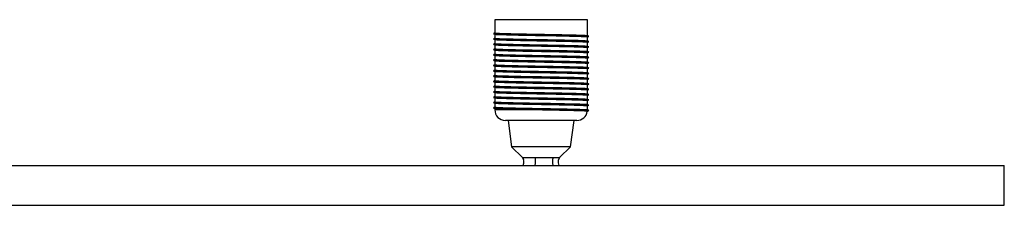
# Paper-space layout '_Izquierda' of a CAD drawing. Header units: millimetres. Extents: x -525 to 875, y -8 to 78.
# Tile 4 of 4: x 503 to 875, y 7 to 78. Entities that reach past the tile are written whole.
import ezdxf

# ---------------------------------------------------------------- set-up
doc = ezdxf.new("R2010")
doc.units = ezdxf.units.MM

psp = doc.layouts.new('_Izquierda')

# ---------------------------------------------------------------- linework, layer by layer
at = {"color": 7, "linetype": 'Continuous', "lineweight": 25}
for p, q in [((682.5, 77.5), (682.5, 72.52)), ((717.5, 77.5), (682.5, 77.5)), ((717.5, 71.53), (717.5, 77.5)), ((682.5, 71.94), (682.5, 70.52)), ((717.5, 69.53), (717.5, 70.94)), ((682.5, 69.94), (682.5, 68.52)), ((682.5, 67.94), (682.5, 66.52)), ((717.5, 67.53), (717.5, 68.94)), ((682.5, 65.94), (682.5, 64.52)), ((682.5, 63.94), (682.5, 62.52)), ((717.5, 65.53), (717.5, 66.94)), ((717.5, 63.53), (717.5, 64.94)), ((682.5, 61.94), (682.5, 60.52)), ((682.5, 59.94), (682.5, 58.52)), ((717.5, 61.53), (717.5, 62.94)), ((717.5, 59.53), (717.5, 60.94)), ((682.5, 57.94), (682.5, 56.52)), ((682.5, 55.94), (682.5, 54.52)), ((717.5, 57.53), (717.5, 58.94)), ((717.5, 55.53), (717.5, 56.94)), ((682.5, 53.94), (682.5, 52.52)), ((717.5, 53.53), (717.5, 54.94)), ((717.5, 51.53), (717.5, 52.94)), ((682.5, 51.94), (682.5, 50.52)), ((682.5, 49.94), (682.5, 48.52)), ((717.5, 49.53), (717.5, 50.94)), ((717.5, 47.53), (717.5, 48.94)), ((682.5, 47.94), (682.5, 46.52)), ((682.5, 45.94), (682.5, 44.52)), ((717.5, 45.53), (717.5, 46.94)), ((717.5, 43.53), (717.5, 44.94)), ((682.5, 43.94), (682.5, 43.5)), ((713.5, 39.5), (686.5, 39.5)), ((687.5, 39.5), (688.87, 29.5)), ((711.13, 29.5), (712.5, 39.5)), ((688.87, 29.5), (693, 25.5)), ((711.13, 29.5), (688.87, 29.5)), ((707, 25.5), (711.13, 29.5)), ((-525, 22.5), (875, 22.5)), ((692.99, 25.52), (693.4, 24.66)), ((706.6, 24.66), (707.01, 25.52)), ((706.93, 25.5), (706.9, 25.5)), ((875, 7.5), (875, 22.5)), ((-525, 7.5), (875, 7.5))]:
    psp.add_line(p, q, dxfattribs=at)
at = {"color": 8, "linetype": 'Continuous', "lineweight": 25}
psp.add_line((696.88, 43.5), (682.5, 43.5), dxfattribs=at)
at = {"color": 7, "linetype": 'Continuous', "lineweight": 25}
for centre, start, end in [((686.5, 43.5), 180, 270), ((713.5, 43.5), 270, 351.5741)]:
    psp.add_arc(centre, 4, start, end, dxfattribs=at)
for points, knots in [([(682.5, 72.53), (682.43, 72.49), (682.27, 72.39), (682.1, 72.3), (682.01, 72.24)], [0, 0, 0, 0, 0.428932, 1, 1, 1, 1]), ([(682.01, 72.22), (682.12, 72.16), (682.36, 72.02), (682.59, 71.89), (682.7, 71.82)], [0, 0, 0, 0, 0.500006, 1, 1, 1, 1]), ([(682.15, 72.22), (682.18, 72.2), (682.24, 72.16), (683.74, 72.09), (686.36, 72), (689.96, 71.92), (694.23, 71.84), (698.89, 71.75), (703.64, 71.67), (708.13, 71.58), (712.06, 71.5), (715.21, 71.42), (717.19, 71.33), (718.09, 71.28), (717.94, 71.25), (717.93, 71.24)], [0, 0, 0, 0, 0.055419, 0.139963, 0.225182, 0.310401, 0.394945, 0.480516, 0.564897, 0.65035, 0.735219, 0.820089, 0.905542, 0.989923, 1, 1, 1, 1]), ([(682.61, 72.52), (682.63, 72.5), (682.69, 72.45), (684.19, 72.37), (686.74, 72.29), (690.24, 72.21), (694.4, 72.12), (698.93, 72.04), (703.54, 71.96), (707.91, 71.87), (711.73, 71.79), (714.79, 71.71), (716.71, 71.62), (717.58, 71.57), (717.44, 71.53), (717.43, 71.53)], [0, 0, 0, 0, 0.0650597, 0.148775, 0.2331579, 0.3175409, 0.4012561, 0.4859875, 0.569541, 0.654156, 0.7381933, 0.8222307, 0.9068456, 0.9903991, 1, 1, 1, 1]), ([(717.39, 70.94), (717.42, 70.95), (717.6, 70.98), (716.72, 71.04), (714.78, 71.13), (711.73, 71.21), (707.9, 71.3), (703.53, 71.38), (699.76, 71.45), (696.27, 71.51), (693.1, 71.57), (689.69, 71.64), (686.61, 71.72), (684.19, 71.8), (682.74, 71.87), (682.67, 71.91), (682.65, 71.93)], [0, 0, 0, 0, 0.01986, 0.103417, 0.188035, 0.272076, 0.356116, 0.440735, 0.524292, 0.562769, 0.634697, 0.70559, 0.777391, 0.861777, 0.945496, 1, 1, 1, 1]), ([(717.99, 71.24), (717.9, 71.3), (717.71, 71.4), (717.52, 71.51), (717.43, 71.57)], [0, 0, 0, 0, 0.500005, 1, 1, 1, 1]), ([(717.5, 70.94), (717.55, 70.97), (717.71, 71.06), (717.88, 71.16), (717.99, 71.22)], [0, 0, 0, 0, 0.293159, 1, 1, 1, 1]), ([(682.5, 70.53), (682.43, 70.49), (682.27, 70.39), (682.1, 70.3), (682.01, 70.24)], [0, 0, 0, 0, 0.428932, 1, 1, 1, 1]), ([(682.01, 70.22), (682.12, 70.16), (682.36, 70.02), (682.59, 69.89), (682.7, 69.82)], [0, 0, 0, 0, 0.500006, 1, 1, 1, 1]), ([(682.5, 68.53), (682.43, 68.49), (682.27, 68.39), (682.1, 68.3), (682.01, 68.24)], [0, 0, 0, 0, 0.428932, 1, 1, 1, 1]), ([(682.01, 68.22), (682.12, 68.16), (682.36, 68.02), (682.59, 67.89), (682.7, 67.82)], [0, 0, 0, 0, 0.500006, 1, 1, 1, 1]), ([(682.15, 70.22), (682.18, 70.2), (682.24, 70.16), (683.74, 70.09), (686.36, 70), (689.96, 69.92), (694.23, 69.84), (698.89, 69.75), (703.64, 69.67), (708.13, 69.58), (712.06, 69.5), (715.21, 69.42), (717.19, 69.33), (718.09, 69.28), (717.94, 69.25), (717.93, 69.24)], [0, 0, 0, 0, 0.055419, 0.139963, 0.225182, 0.310401, 0.394945, 0.480516, 0.564897, 0.65035, 0.735219, 0.820089, 0.905542, 0.989923, 1, 1, 1, 1]), ([(682.15, 68.22), (682.18, 68.2), (682.24, 68.16), (683.74, 68.09), (686.36, 68), (689.96, 67.92), (694.23, 67.84), (698.89, 67.75), (703.64, 67.67), (708.13, 67.58), (712.06, 67.5), (715.21, 67.42), (717.19, 67.33), (718.09, 67.28), (717.94, 67.25), (717.93, 67.24)], [0, 0, 0, 0, 0.055419, 0.139963, 0.225182, 0.310401, 0.394945, 0.480516, 0.564897, 0.65035, 0.735219, 0.820089, 0.905542, 0.989923, 1, 1, 1, 1]), ([(682.61, 70.52), (682.63, 70.5), (682.69, 70.45), (684.19, 70.37), (686.74, 70.29), (690.24, 70.21), (694.4, 70.12), (698.93, 70.04), (703.54, 69.96), (707.91, 69.87), (711.73, 69.79), (714.79, 69.71), (716.71, 69.62), (717.58, 69.57), (717.44, 69.53), (717.43, 69.53)], [0, 0, 0, 0, 0.06506, 0.148775, 0.233158, 0.317541, 0.401256, 0.485988, 0.569541, 0.654156, 0.738193, 0.822231, 0.906846, 0.990399, 1, 1, 1, 1]), ([(682.61, 68.52), (682.63, 68.5), (682.69, 68.45), (684.19, 68.37), (686.74, 68.29), (690.24, 68.21), (694.4, 68.12), (698.93, 68.04), (703.54, 67.96), (707.91, 67.87), (711.73, 67.79), (714.79, 67.71), (716.71, 67.62), (717.58, 67.57), (717.44, 67.53), (717.43, 67.53)], [0, 0, 0, 0, 0.0650597, 0.148775, 0.2331579, 0.3175409, 0.4012561, 0.4859875, 0.569541, 0.654156, 0.7381933, 0.8222307, 0.9068456, 0.9903991, 1, 1, 1, 1]), ([(717.39, 68.94), (717.42, 68.95), (717.6, 68.98), (716.72, 69.04), (714.78, 69.13), (711.73, 69.21), (707.9, 69.3), (703.53, 69.38), (699.76, 69.45), (696.27, 69.51), (693.1, 69.57), (689.69, 69.64), (686.61, 69.72), (684.19, 69.8), (682.74, 69.87), (682.67, 69.91), (682.65, 69.93)], [0, 0, 0, 0, 0.0198599, 0.1034168, 0.1880351, 0.2720758, 0.3561165, 0.4407348, 0.5242916, 0.5627692, 0.6346972, 0.7055903, 0.7773909, 0.8617772, 0.9454958, 1, 1, 1, 1]), ([(717.39, 66.94), (717.42, 66.95), (717.6, 66.98), (716.72, 67.04), (714.78, 67.13), (711.73, 67.21), (707.9, 67.3), (703.53, 67.38), (699.76, 67.45), (696.27, 67.51), (693.1, 67.57), (689.69, 67.64), (686.61, 67.72), (684.19, 67.8), (682.74, 67.87), (682.67, 67.91), (682.65, 67.93)], [0, 0, 0, 0, 0.0198599, 0.1034168, 0.1880351, 0.2720758, 0.3561165, 0.4407348, 0.5242916, 0.5627692, 0.6346972, 0.7055903, 0.7773909, 0.8617772, 0.9454958, 1, 1, 1, 1]), ([(717.99, 69.24), (717.9, 69.3), (717.71, 69.4), (717.52, 69.51), (717.43, 69.57)], [0, 0, 0, 0, 0.500005, 1, 1, 1, 1]), ([(717.99, 67.24), (717.9, 67.3), (717.71, 67.4), (717.52, 67.51), (717.43, 67.57)], [0, 0, 0, 0, 0.500005, 1, 1, 1, 1]), ([(717.5, 68.94), (717.55, 68.97), (717.71, 69.06), (717.88, 69.16), (717.99, 69.22)], [0, 0, 0, 0, 0.293159, 1, 1, 1, 1]), ([(717.5, 66.94), (717.55, 66.97), (717.71, 67.06), (717.88, 67.16), (717.99, 67.22)], [0, 0, 0, 0, 0.293159, 1, 1, 1, 1]), ([(682.5, 66.53), (682.43, 66.49), (682.27, 66.39), (682.1, 66.3), (682.01, 66.24)], [0, 0, 0, 0, 0.428932, 1, 1, 1, 1]), ([(682.01, 66.22), (682.12, 66.16), (682.36, 66.02), (682.59, 65.89), (682.7, 65.82)], [0, 0, 0, 0, 0.5000063, 1, 1, 1, 1]), ([(682.5, 64.53), (682.43, 64.49), (682.27, 64.39), (682.1, 64.3), (682.01, 64.24)], [0, 0, 0, 0, 0.428932, 1, 1, 1, 1]), ([(682.01, 64.22), (682.12, 64.16), (682.36, 64.02), (682.59, 63.89), (682.7, 63.82)], [0, 0, 0, 0, 0.500006, 1, 1, 1, 1]), ([(682.15, 66.22), (682.18, 66.2), (682.24, 66.16), (683.74, 66.09), (686.36, 66), (689.96, 65.92), (694.23, 65.84), (698.89, 65.75), (703.64, 65.67), (708.13, 65.58), (712.06, 65.5), (715.21, 65.42), (717.19, 65.33), (718.09, 65.28), (717.94, 65.25), (717.93, 65.24)], [0, 0, 0, 0, 0.055419, 0.139963, 0.225182, 0.310401, 0.394945, 0.480516, 0.564897, 0.65035, 0.735219, 0.820089, 0.905542, 0.989923, 1, 1, 1, 1]), ([(682.15, 64.22), (682.18, 64.2), (682.24, 64.16), (683.74, 64.09), (686.36, 64), (689.96, 63.92), (694.23, 63.84), (698.89, 63.75), (703.64, 63.67), (708.13, 63.58), (712.06, 63.5), (715.21, 63.42), (717.19, 63.33), (718.09, 63.28), (717.94, 63.25), (717.93, 63.24)], [0, 0, 0, 0, 0.055419, 0.139963, 0.225182, 0.310401, 0.394945, 0.480516, 0.564897, 0.65035, 0.735219, 0.820089, 0.905542, 0.989923, 1, 1, 1, 1]), ([(682.61, 66.52), (682.63, 66.5), (682.69, 66.45), (684.19, 66.37), (686.74, 66.29), (690.24, 66.21), (694.4, 66.12), (698.93, 66.04), (703.54, 65.96), (707.91, 65.87), (711.73, 65.79), (714.79, 65.71), (716.71, 65.62), (717.58, 65.57), (717.44, 65.53), (717.43, 65.53)], [0, 0, 0, 0, 0.06506, 0.148775, 0.233158, 0.317541, 0.401256, 0.485988, 0.569541, 0.654156, 0.738193, 0.822231, 0.906846, 0.990399, 1, 1, 1, 1]), ([(682.61, 64.52), (682.63, 64.5), (682.69, 64.45), (684.19, 64.37), (686.74, 64.29), (690.24, 64.21), (694.4, 64.12), (698.93, 64.04), (703.54, 63.96), (707.91, 63.87), (711.73, 63.79), (714.79, 63.71), (716.71, 63.62), (717.58, 63.57), (717.44, 63.53), (717.43, 63.53)], [0, 0, 0, 0, 0.06506, 0.148775, 0.233158, 0.317541, 0.401256, 0.485988, 0.569541, 0.654156, 0.738193, 0.822231, 0.906846, 0.990399, 1, 1, 1, 1]), ([(717.39, 64.94), (717.42, 64.95), (717.6, 64.98), (716.72, 65.04), (714.78, 65.13), (711.73, 65.21), (707.9, 65.3), (703.53, 65.38), (699.76, 65.45), (696.27, 65.51), (693.1, 65.57), (689.69, 65.64), (686.61, 65.72), (684.19, 65.8), (682.74, 65.87), (682.67, 65.91), (682.65, 65.93)], [0, 0, 0, 0, 0.0198599, 0.1034168, 0.1880351, 0.2720758, 0.3561165, 0.4407348, 0.5242916, 0.5627692, 0.6346972, 0.7055903, 0.7773909, 0.8617772, 0.9454958, 1, 1, 1, 1]), ([(717.39, 62.94), (717.42, 62.95), (717.6, 62.98), (716.72, 63.04), (714.78, 63.13), (711.73, 63.21), (707.9, 63.3), (703.53, 63.38), (699.76, 63.45), (696.27, 63.51), (693.1, 63.57), (689.69, 63.64), (686.61, 63.72), (684.19, 63.8), (682.74, 63.87), (682.67, 63.91), (682.65, 63.93)], [0, 0, 0, 0, 0.01986, 0.103417, 0.188035, 0.272076, 0.356116, 0.440735, 0.524292, 0.562769, 0.634697, 0.70559, 0.777391, 0.861777, 0.945496, 1, 1, 1, 1]), ([(717.99, 65.24), (717.9, 65.3), (717.71, 65.4), (717.52, 65.51), (717.43, 65.57)], [0, 0, 0, 0, 0.500005, 1, 1, 1, 1]), ([(717.99, 63.24), (717.9, 63.3), (717.71, 63.4), (717.52, 63.51), (717.43, 63.57)], [0, 0, 0, 0, 0.500005, 1, 1, 1, 1]), ([(717.5, 64.94), (717.55, 64.97), (717.71, 65.06), (717.88, 65.16), (717.99, 65.22)], [0, 0, 0, 0, 0.293159, 1, 1, 1, 1]), ([(682.5, 62.53), (682.43, 62.49), (682.27, 62.39), (682.1, 62.3), (682.01, 62.24)], [0, 0, 0, 0, 0.428932, 1, 1, 1, 1]), ([(682.01, 62.22), (682.12, 62.16), (682.36, 62.02), (682.59, 61.89), (682.7, 61.82)], [0, 0, 0, 0, 0.5000063, 1, 1, 1, 1]), ([(682.5, 60.53), (682.43, 60.49), (682.27, 60.39), (682.1, 60.3), (682.01, 60.24)], [0, 0, 0, 0, 0.428932, 1, 1, 1, 1]), ([(682.01, 60.22), (682.12, 60.16), (682.36, 60.02), (682.59, 59.89), (682.7, 59.82)], [0, 0, 0, 0, 0.500006, 1, 1, 1, 1]), ([(682.15, 62.22), (682.18, 62.2), (682.24, 62.16), (683.74, 62.09), (686.36, 62), (689.96, 61.92), (694.23, 61.84), (698.89, 61.75), (703.64, 61.67), (708.13, 61.58), (712.06, 61.5), (715.21, 61.42), (717.19, 61.33), (718.09, 61.28), (717.94, 61.25), (717.93, 61.24)], [0, 0, 0, 0, 0.055419, 0.139963, 0.225182, 0.310401, 0.394945, 0.480516, 0.564897, 0.65035, 0.735219, 0.820089, 0.905542, 0.989923, 1, 1, 1, 1]), ([(682.15, 60.22), (682.18, 60.2), (682.24, 60.16), (683.74, 60.09), (686.36, 60), (689.96, 59.92), (694.23, 59.84), (698.89, 59.75), (703.64, 59.67), (708.13, 59.58), (712.06, 59.5), (715.21, 59.42), (717.19, 59.33), (718.09, 59.28), (717.94, 59.25), (717.93, 59.24)], [0, 0, 0, 0, 0.055419, 0.139963, 0.225182, 0.310401, 0.394945, 0.480516, 0.564897, 0.65035, 0.735219, 0.820089, 0.905542, 0.989923, 1, 1, 1, 1]), ([(682.61, 62.52), (682.63, 62.5), (682.69, 62.45), (684.19, 62.37), (686.74, 62.29), (690.24, 62.21), (694.4, 62.12), (698.93, 62.04), (703.54, 61.96), (707.91, 61.87), (711.73, 61.79), (714.79, 61.71), (716.71, 61.62), (717.58, 61.57), (717.44, 61.53), (717.43, 61.53)], [0, 0, 0, 0, 0.06506, 0.148775, 0.233158, 0.317541, 0.401256, 0.485988, 0.569541, 0.654156, 0.738193, 0.822231, 0.906846, 0.990399, 1, 1, 1, 1]), ([(682.61, 60.52), (682.63, 60.5), (682.69, 60.45), (684.19, 60.37), (686.74, 60.29), (690.24, 60.21), (694.4, 60.12), (698.93, 60.04), (703.54, 59.96), (707.91, 59.87), (711.73, 59.79), (714.79, 59.71), (716.71, 59.62), (717.58, 59.57), (717.44, 59.53), (717.43, 59.53)], [0, 0, 0, 0, 0.06506, 0.148775, 0.233158, 0.317541, 0.401256, 0.485988, 0.569541, 0.654156, 0.738193, 0.822231, 0.906846, 0.990399, 1, 1, 1, 1]), ([(717.39, 60.94), (717.42, 60.95), (717.6, 60.98), (716.72, 61.04), (714.78, 61.13), (711.73, 61.21), (707.9, 61.3), (703.53, 61.38), (699.76, 61.45), (696.27, 61.51), (693.1, 61.57), (689.69, 61.64), (686.61, 61.72), (684.19, 61.8), (682.74, 61.87), (682.67, 61.91), (682.65, 61.93)], [0, 0, 0, 0, 0.01986, 0.103417, 0.188035, 0.272076, 0.356116, 0.440735, 0.524292, 0.562769, 0.634697, 0.70559, 0.777391, 0.861777, 0.945496, 1, 1, 1, 1]), ([(717.39, 58.94), (717.42, 58.95), (717.6, 58.98), (716.72, 59.04), (714.78, 59.13), (711.73, 59.21), (707.9, 59.3), (703.53, 59.38), (699.76, 59.45), (696.27, 59.51), (693.1, 59.57), (689.69, 59.64), (686.61, 59.72), (684.19, 59.8), (682.74, 59.87), (682.67, 59.91), (682.65, 59.93)], [0, 0, 0, 0, 0.01986, 0.103417, 0.188035, 0.272076, 0.356116, 0.440735, 0.524292, 0.562769, 0.634697, 0.70559, 0.777391, 0.861777, 0.945496, 1, 1, 1, 1]), ([(717.99, 61.24), (717.9, 61.3), (717.71, 61.4), (717.52, 61.51), (717.43, 61.57)], [0, 0, 0, 0, 0.500005, 1, 1, 1, 1]), ([(717.99, 59.24), (717.9, 59.3), (717.71, 59.4), (717.52, 59.51), (717.43, 59.57)], [0, 0, 0, 0, 0.500005, 1, 1, 1, 1]), ([(717.5, 62.94), (717.55, 62.97), (717.71, 63.06), (717.88, 63.16), (717.99, 63.22)], [0, 0, 0, 0, 0.293159, 1, 1, 1, 1]), ([(717.5, 60.94), (717.55, 60.97), (717.71, 61.06), (717.88, 61.16), (717.99, 61.22)], [0, 0, 0, 0, 0.293159, 1, 1, 1, 1]), ([(682.5, 58.53), (682.43, 58.49), (682.27, 58.39), (682.1, 58.3), (682.01, 58.24)], [0, 0, 0, 0, 0.428932, 1, 1, 1, 1]), ([(682.01, 58.22), (682.12, 58.16), (682.36, 58.02), (682.59, 57.89), (682.7, 57.82)], [0, 0, 0, 0, 0.500006, 1, 1, 1, 1]), ([(682.5, 56.53), (682.43, 56.49), (682.27, 56.39), (682.1, 56.3), (682.01, 56.24)], [0, 0, 0, 0, 0.428932, 1, 1, 1, 1]), ([(682.01, 56.22), (682.12, 56.16), (682.36, 56.02), (682.59, 55.89), (682.7, 55.82)], [0, 0, 0, 0, 0.500006, 1, 1, 1, 1]), ([(682.15, 58.22), (682.18, 58.2), (682.24, 58.16), (683.74, 58.09), (686.36, 58), (689.96, 57.92), (694.23, 57.84), (698.89, 57.75), (703.64, 57.67), (708.13, 57.58), (712.06, 57.5), (715.21, 57.42), (717.19, 57.33), (718.09, 57.28), (717.94, 57.25), (717.93, 57.24)], [0, 0, 0, 0, 0.055419, 0.139963, 0.225182, 0.310401, 0.394945, 0.480516, 0.564897, 0.65035, 0.735219, 0.820089, 0.905542, 0.989923, 1, 1, 1, 1]), ([(682.15, 56.22), (682.18, 56.2), (682.24, 56.16), (683.74, 56.09), (686.36, 56), (689.96, 55.92), (694.23, 55.84), (698.89, 55.75), (703.64, 55.67), (708.13, 55.58), (712.06, 55.5), (715.21, 55.42), (717.19, 55.33), (718.09, 55.28), (717.94, 55.25), (717.93, 55.24)], [0, 0, 0, 0, 0.055419, 0.139963, 0.225182, 0.310401, 0.394945, 0.480516, 0.564897, 0.65035, 0.735219, 0.820089, 0.905542, 0.989923, 1, 1, 1, 1]), ([(682.61, 58.52), (682.63, 58.5), (682.69, 58.45), (684.19, 58.37), (686.74, 58.29), (690.24, 58.21), (694.4, 58.12), (698.93, 58.04), (703.54, 57.96), (707.91, 57.87), (711.73, 57.79), (714.79, 57.71), (716.71, 57.62), (717.58, 57.57), (717.44, 57.53), (717.43, 57.53)], [0, 0, 0, 0, 0.06506, 0.148775, 0.233158, 0.317541, 0.401256, 0.485988, 0.569541, 0.654156, 0.738193, 0.822231, 0.906846, 0.990399, 1, 1, 1, 1]), ([(682.61, 56.52), (682.63, 56.5), (682.69, 56.45), (684.19, 56.37), (686.74, 56.29), (690.24, 56.21), (694.4, 56.12), (698.93, 56.04), (703.54, 55.96), (707.91, 55.87), (711.73, 55.79), (714.79, 55.71), (716.71, 55.62), (717.58, 55.57), (717.44, 55.53), (717.43, 55.53)], [0, 0, 0, 0, 0.0650597, 0.148775, 0.2331579, 0.3175409, 0.4012561, 0.4859875, 0.569541, 0.654156, 0.7381933, 0.8222307, 0.9068456, 0.9903991, 1, 1, 1, 1]), ([(717.39, 56.94), (717.42, 56.95), (717.6, 56.98), (716.72, 57.04), (714.78, 57.13), (711.73, 57.21), (707.9, 57.3), (703.53, 57.38), (699.76, 57.45), (696.27, 57.51), (693.1, 57.57), (689.69, 57.64), (686.61, 57.72), (684.19, 57.8), (682.74, 57.87), (682.67, 57.91), (682.65, 57.93)], [0, 0, 0, 0, 0.01986, 0.103417, 0.188035, 0.272076, 0.356116, 0.440735, 0.524292, 0.562769, 0.634697, 0.70559, 0.777391, 0.861777, 0.945496, 1, 1, 1, 1]), ([(717.39, 54.94), (717.42, 54.95), (717.6, 54.98), (716.72, 55.04), (714.78, 55.13), (711.73, 55.21), (707.9, 55.3), (703.53, 55.38), (699.76, 55.45), (696.27, 55.51), (693.1, 55.57), (689.69, 55.64), (686.61, 55.72), (684.19, 55.8), (682.74, 55.87), (682.67, 55.91), (682.65, 55.93)], [0, 0, 0, 0, 0.01986, 0.103417, 0.188035, 0.272076, 0.356116, 0.440735, 0.524292, 0.562769, 0.634697, 0.70559, 0.777391, 0.861777, 0.945496, 1, 1, 1, 1]), ([(717.99, 57.24), (717.9, 57.3), (717.71, 57.4), (717.52, 57.51), (717.43, 57.57)], [0, 0, 0, 0, 0.500005, 1, 1, 1, 1]), ([(717.5, 58.94), (717.55, 58.97), (717.71, 59.06), (717.88, 59.16), (717.99, 59.22)], [0, 0, 0, 0, 0.293159, 1, 1, 1, 1]), ([(717.5, 56.94), (717.55, 56.97), (717.71, 57.06), (717.88, 57.16), (717.99, 57.22)], [0, 0, 0, 0, 0.293159, 1, 1, 1, 1]), ([(682.5, 54.53), (682.43, 54.49), (682.27, 54.39), (682.1, 54.3), (682.01, 54.24)], [0, 0, 0, 0, 0.428932, 1, 1, 1, 1]), ([(682.01, 54.22), (682.12, 54.16), (682.36, 54.02), (682.59, 53.89), (682.7, 53.82)], [0, 0, 0, 0, 0.500006, 1, 1, 1, 1]), ([(682.5, 52.53), (682.43, 52.49), (682.27, 52.39), (682.1, 52.3), (682.01, 52.24)], [0, 0, 0, 0, 0.428932, 1, 1, 1, 1]), ([(682.01, 52.22), (682.12, 52.16), (682.36, 52.02), (682.59, 51.89), (682.7, 51.82)], [0, 0, 0, 0, 0.500006, 1, 1, 1, 1]), ([(682.15, 54.22), (682.18, 54.2), (682.24, 54.16), (683.74, 54.09), (686.36, 54), (689.96, 53.92), (694.23, 53.84), (698.89, 53.75), (703.64, 53.67), (708.13, 53.58), (712.06, 53.5), (715.21, 53.42), (717.19, 53.33), (718.09, 53.28), (717.94, 53.25), (717.93, 53.24)], [0, 0, 0, 0, 0.055419, 0.139963, 0.225182, 0.310401, 0.394945, 0.480516, 0.564897, 0.65035, 0.735219, 0.820089, 0.905542, 0.989923, 1, 1, 1, 1]), ([(682.15, 52.22), (682.18, 52.2), (682.24, 52.16), (683.74, 52.09), (686.36, 52), (689.96, 51.92), (694.23, 51.84), (698.89, 51.75), (703.64, 51.67), (708.13, 51.58), (712.06, 51.5), (715.21, 51.42), (717.19, 51.33), (718.09, 51.28), (717.94, 51.25), (717.93, 51.24)], [0, 0, 0, 0, 0.055419, 0.139963, 0.225182, 0.310401, 0.394945, 0.480516, 0.564897, 0.65035, 0.735219, 0.820089, 0.905542, 0.989923, 1, 1, 1, 1]), ([(682.61, 54.52), (682.63, 54.5), (682.69, 54.45), (684.19, 54.37), (686.74, 54.29), (690.24, 54.21), (694.4, 54.12), (698.93, 54.04), (703.54, 53.96), (707.91, 53.87), (711.73, 53.79), (714.79, 53.71), (716.71, 53.62), (717.58, 53.57), (717.44, 53.53), (717.43, 53.53)], [0, 0, 0, 0, 0.0650597, 0.148775, 0.2331579, 0.3175409, 0.4012561, 0.4859875, 0.569541, 0.654156, 0.7381933, 0.8222307, 0.9068456, 0.9903991, 1, 1, 1, 1]), ([(682.61, 52.52), (682.63, 52.5), (682.69, 52.45), (684.19, 52.37), (686.74, 52.29), (690.24, 52.21), (694.4, 52.12), (698.93, 52.04), (703.54, 51.96), (707.91, 51.87), (711.73, 51.79), (714.79, 51.71), (716.71, 51.62), (717.58, 51.57), (717.44, 51.53), (717.43, 51.53)], [0, 0, 0, 0, 0.0650597, 0.148775, 0.2331579, 0.3175409, 0.4012561, 0.4859875, 0.569541, 0.654156, 0.7381933, 0.8222307, 0.9068456, 0.9903991, 1, 1, 1, 1]), ([(717.39, 52.94), (717.42, 52.95), (717.6, 52.98), (716.72, 53.04), (714.78, 53.13), (711.73, 53.21), (707.9, 53.3), (703.53, 53.38), (699.76, 53.45), (696.27, 53.51), (693.1, 53.57), (689.69, 53.64), (686.61, 53.72), (684.19, 53.8), (682.74, 53.87), (682.67, 53.91), (682.65, 53.93)], [0, 0, 0, 0, 0.01986, 0.103417, 0.188035, 0.272076, 0.356116, 0.440735, 0.524292, 0.562769, 0.634697, 0.70559, 0.777391, 0.861777, 0.945496, 1, 1, 1, 1]), ([(717.99, 55.24), (717.9, 55.3), (717.71, 55.4), (717.52, 55.51), (717.43, 55.57)], [0, 0, 0, 0, 0.500005, 1, 1, 1, 1]), ([(717.99, 53.24), (717.9, 53.3), (717.71, 53.4), (717.52, 53.51), (717.43, 53.57)], [0, 0, 0, 0, 0.500005, 1, 1, 1, 1]), ([(717.5, 54.94), (717.55, 54.97), (717.71, 55.06), (717.88, 55.16), (717.99, 55.22)], [0, 0, 0, 0, 0.293159, 1, 1, 1, 1]), ([(717.5, 52.94), (717.55, 52.97), (717.71, 53.06), (717.88, 53.16), (717.99, 53.22)], [0, 0, 0, 0, 0.293159, 1, 1, 1, 1]), ([(682.5, 50.53), (682.43, 50.49), (682.27, 50.39), (682.1, 50.3), (682.01, 50.24)], [0, 0, 0, 0, 0.428932, 1, 1, 1, 1]), ([(682.01, 50.22), (682.12, 50.16), (682.36, 50.02), (682.59, 49.89), (682.7, 49.82)], [0, 0, 0, 0, 0.500006, 1, 1, 1, 1]), ([(682.5, 48.53), (682.43, 48.49), (682.27, 48.39), (682.1, 48.3), (682.01, 48.24)], [0, 0, 0, 0, 0.428932, 1, 1, 1, 1]), ([(682.15, 50.22), (682.18, 50.2), (682.24, 50.16), (683.74, 50.09), (686.36, 50), (689.96, 49.92), (694.23, 49.84), (698.89, 49.75), (703.64, 49.67), (708.13, 49.58), (712.06, 49.5), (715.21, 49.42), (717.19, 49.33), (718.09, 49.28), (717.94, 49.25), (717.93, 49.24)], [0, 0, 0, 0, 0.055419, 0.139963, 0.225182, 0.310401, 0.394945, 0.480516, 0.564897, 0.65035, 0.735219, 0.820089, 0.905542, 0.989923, 1, 1, 1, 1]), ([(682.61, 50.52), (682.63, 50.5), (682.69, 50.45), (684.19, 50.37), (686.74, 50.29), (690.24, 50.21), (694.4, 50.12), (698.93, 50.04), (703.54, 49.96), (707.91, 49.87), (711.73, 49.79), (714.79, 49.71), (716.71, 49.62), (717.58, 49.57), (717.44, 49.53), (717.43, 49.53)], [0, 0, 0, 0, 0.06506, 0.148775, 0.233158, 0.317541, 0.401256, 0.485988, 0.569541, 0.654156, 0.738193, 0.822231, 0.906846, 0.990399, 1, 1, 1, 1]), ([(682.61, 48.52), (682.63, 48.5), (682.69, 48.45), (684.19, 48.37), (686.74, 48.29), (690.24, 48.21), (694.4, 48.12), (698.93, 48.04), (703.54, 47.96), (707.91, 47.87), (711.73, 47.79), (714.79, 47.71), (716.71, 47.62), (717.58, 47.57), (717.44, 47.53), (717.43, 47.53)], [0, 0, 0, 0, 0.06506, 0.148775, 0.233158, 0.317541, 0.401256, 0.485988, 0.569541, 0.654156, 0.738193, 0.822231, 0.906846, 0.990399, 1, 1, 1, 1]), ([(717.39, 50.94), (717.42, 50.95), (717.6, 50.98), (716.72, 51.04), (714.78, 51.13), (711.73, 51.21), (707.9, 51.3), (703.53, 51.38), (699.76, 51.45), (696.27, 51.51), (693.1, 51.57), (689.69, 51.64), (686.61, 51.72), (684.19, 51.8), (682.74, 51.87), (682.67, 51.91), (682.65, 51.93)], [0, 0, 0, 0, 0.0198599, 0.1034168, 0.1880351, 0.2720758, 0.3561165, 0.4407348, 0.5242916, 0.5627692, 0.6346972, 0.7055903, 0.7773909, 0.8617772, 0.9454958, 1, 1, 1, 1]), ([(717.39, 48.94), (717.42, 48.95), (717.6, 48.98), (716.72, 49.04), (714.78, 49.13), (711.73, 49.21), (707.9, 49.3), (703.53, 49.38), (699.76, 49.45), (696.27, 49.51), (693.1, 49.57), (689.69, 49.64), (686.61, 49.72), (684.19, 49.8), (682.74, 49.87), (682.67, 49.91), (682.65, 49.93)], [0, 0, 0, 0, 0.01986, 0.103417, 0.188035, 0.272076, 0.356116, 0.440735, 0.524292, 0.562769, 0.634697, 0.70559, 0.777391, 0.861777, 0.945496, 1, 1, 1, 1]), ([(717.99, 51.24), (717.9, 51.3), (717.71, 51.4), (717.52, 51.51), (717.43, 51.57)], [0, 0, 0, 0, 0.5000052, 1, 1, 1, 1]), ([(717.99, 49.24), (717.9, 49.3), (717.71, 49.4), (717.52, 49.51), (717.43, 49.57)], [0, 0, 0, 0, 0.5000052, 1, 1, 1, 1]), ([(717.5, 50.94), (717.55, 50.97), (717.71, 51.06), (717.88, 51.16), (717.99, 51.22)], [0, 0, 0, 0, 0.293159, 1, 1, 1, 1]), ([(717.5, 48.94), (717.55, 48.97), (717.71, 49.06), (717.88, 49.16), (717.99, 49.22)], [0, 0, 0, 0, 0.293159, 1, 1, 1, 1]), ([(682.01, 48.22), (682.12, 48.16), (682.36, 48.02), (682.59, 47.89), (682.7, 47.82)], [0, 0, 0, 0, 0.500006, 1, 1, 1, 1]), ([(682.5, 46.53), (682.43, 46.49), (682.27, 46.39), (682.1, 46.3), (682.01, 46.24)], [0, 0, 0, 0, 0.428932, 1, 1, 1, 1]), ([(682.01, 46.22), (682.12, 46.16), (682.36, 46.02), (682.59, 45.89), (682.7, 45.82)], [0, 0, 0, 0, 0.500006, 1, 1, 1, 1]), ([(682.15, 48.22), (682.18, 48.2), (682.24, 48.16), (683.74, 48.09), (686.36, 48), (689.96, 47.92), (694.23, 47.84), (698.89, 47.75), (703.64, 47.67), (708.13, 47.58), (712.06, 47.5), (715.21, 47.42), (717.19, 47.33), (718.09, 47.28), (717.94, 47.25), (717.93, 47.24)], [0, 0, 0, 0, 0.055419, 0.139963, 0.225182, 0.310401, 0.394945, 0.480516, 0.564897, 0.65035, 0.735219, 0.820089, 0.905542, 0.989923, 1, 1, 1, 1]), ([(682.15, 46.22), (682.18, 46.2), (682.24, 46.16), (683.74, 46.09), (686.36, 46), (689.96, 45.92), (694.23, 45.84), (698.89, 45.75), (703.64, 45.67), (708.13, 45.58), (712.06, 45.5), (715.21, 45.42), (717.19, 45.33), (718.09, 45.28), (717.94, 45.25), (717.93, 45.24)], [0, 0, 0, 0, 0.055419, 0.139963, 0.225182, 0.310401, 0.394945, 0.480516, 0.564897, 0.65035, 0.735219, 0.820089, 0.905542, 0.989923, 1, 1, 1, 1]), ([(682.61, 46.52), (682.63, 46.5), (682.69, 46.45), (684.19, 46.37), (686.74, 46.29), (690.24, 46.21), (694.4, 46.12), (698.93, 46.04), (703.54, 45.96), (707.91, 45.87), (711.73, 45.79), (714.79, 45.71), (716.71, 45.62), (717.58, 45.57), (717.44, 45.53), (717.43, 45.53)], [0, 0, 0, 0, 0.06506, 0.148775, 0.233158, 0.317541, 0.401256, 0.485988, 0.569541, 0.654156, 0.738193, 0.822231, 0.906846, 0.990399, 1, 1, 1, 1]), ([(717.39, 46.94), (717.42, 46.95), (717.6, 46.98), (716.72, 47.04), (714.78, 47.13), (711.73, 47.21), (707.9, 47.3), (703.53, 47.38), (699.76, 47.45), (696.27, 47.51), (693.1, 47.57), (689.69, 47.64), (686.61, 47.72), (684.19, 47.8), (682.74, 47.87), (682.67, 47.91), (682.65, 47.93)], [0, 0, 0, 0, 0.01986, 0.103417, 0.188035, 0.272076, 0.356116, 0.440735, 0.524292, 0.562769, 0.634697, 0.70559, 0.777391, 0.861777, 0.945496, 1, 1, 1, 1]), ([(717.39, 44.94), (717.42, 44.95), (717.6, 44.98), (716.72, 45.04), (714.78, 45.13), (711.73, 45.21), (707.9, 45.3), (703.53, 45.38), (699.76, 45.45), (696.27, 45.51), (693.1, 45.57), (689.69, 45.64), (686.61, 45.72), (684.19, 45.8), (682.74, 45.87), (682.67, 45.91), (682.65, 45.93)], [0, 0, 0, 0, 0.01986, 0.103417, 0.188035, 0.272076, 0.356116, 0.440735, 0.524292, 0.562769, 0.634697, 0.70559, 0.777391, 0.861777, 0.945496, 1, 1, 1, 1]), ([(717.99, 47.24), (717.9, 47.3), (717.71, 47.4), (717.52, 47.51), (717.43, 47.57)], [0, 0, 0, 0, 0.5000052, 1, 1, 1, 1]), ([(717.99, 45.24), (717.9, 45.3), (717.71, 45.4), (717.52, 45.51), (717.43, 45.57)], [0, 0, 0, 0, 0.5000052, 1, 1, 1, 1]), ([(717.5, 46.94), (717.55, 46.97), (717.71, 47.06), (717.88, 47.16), (717.99, 47.22)], [0, 0, 0, 0, 0.293159, 1, 1, 1, 1]), ([(717.5, 44.94), (717.55, 44.97), (717.71, 45.06), (717.88, 45.16), (717.99, 45.22)], [0, 0, 0, 0, 0.293159, 1, 1, 1, 1]), ([(682.5, 44.53), (682.43, 44.49), (682.27, 44.39), (682.1, 44.3), (682.01, 44.24)], [0, 0, 0, 0, 0.428932, 1, 1, 1, 1]), ([(682.01, 44.22), (682.12, 44.16), (682.36, 44.02), (682.59, 43.89), (682.7, 43.82)], [0, 0, 0, 0, 0.500006, 1, 1, 1, 1]), ([(682.15, 44.22), (682.18, 44.2), (682.24, 44.16), (683.74, 44.09), (686.36, 44), (689.96, 43.92), (694.23, 43.84), (698.89, 43.75), (703.64, 43.67), (708.13, 43.58), (712.06, 43.5), (715.21, 43.42), (717.19, 43.33), (718.09, 43.28), (717.94, 43.25), (717.93, 43.24)], [0, 0, 0, 0, 0.055419, 0.139963, 0.225182, 0.310401, 0.394945, 0.480516, 0.564897, 0.65035, 0.735219, 0.820089, 0.905542, 0.989923, 1, 1, 1, 1]), ([(682.61, 44.52), (682.63, 44.5), (682.69, 44.45), (684.19, 44.37), (686.74, 44.29), (690.24, 44.21), (694.4, 44.12), (698.93, 44.04), (703.54, 43.96), (707.91, 43.87), (711.74, 43.79), (714.78, 43.71), (716.76, 43.62), (717.48, 43.57), (717.47, 43.53), (717.47, 43.53)], [0, 0, 0, 0, 0.0650596, 0.1487748, 0.2331577, 0.3175406, 0.4012557, 0.485987, 0.5695405, 0.6541553, 0.7381926, 0.8222299, 0.9068447, 0.9903981, 1, 1, 1, 1]), ([(696.88, 43.5), (695.61, 43.52), (693.09, 43.57), (689.69, 43.64), (686.61, 43.72), (684.19, 43.8), (682.74, 43.87), (682.67, 43.91), (682.65, 43.93)], [0, 0, 0, 0, 0.1645081, 0.3266492, 0.490866, 0.6838677, 0.8753423, 1, 1, 1, 1]), ([(717.42, 42.92), (717.44, 42.92), (717.52, 42.94), (717.19, 42.99), (716.43, 43.04), (715.15, 43.1), (713.46, 43.16), (711.37, 43.21), (708.98, 43.27), (706.31, 43.32), (703.48, 43.38), (700.53, 43.43), (698.32, 43.47), (697.11, 43.5), (696.88, 43.5)], [0, 0, 0, 0, 0.0153213, 0.1099548, 0.2073288, 0.3020475, 0.3995079, 0.4943125, 0.5918629, 0.6867326, 0.7843515, 0.8792562, 0.9769113, 1, 1, 1, 1]), ([(717.37, 42.86), (717.46, 42.92), (717.67, 43.04), (717.88, 43.16), (717.99, 43.22)], [0, 0, 0, 0, 0.44309, 1, 1, 1, 1]), ([(717.99, 43.24), (717.9, 43.3), (717.71, 43.4), (717.52, 43.51), (717.43, 43.57)], [0, 0, 0, 0, 0.5000052, 1, 1, 1, 1]), ([(693.14, 25.5), (693.16, 25.5), (693.19, 25.5), (693.25, 25.5), (693.32, 25.5), (693.4, 25.5), (693.51, 25.5), (693.7, 25.5), (693.9, 25.5), (694.01, 25.5)], [0, 0, 0, 0, 0.099939, 0.199878, 0.299818, 0.399759, 0.499702, 0.712648, 1, 1, 1, 1]), ([(695.68, 25.5), (695.75, 25.5), (695.89, 25.5), (696.11, 25.5), (696.33, 25.5), (696.56, 25.5), (696.8, 25.5), (697.04, 25.5), (697.28, 25.5), (697.53, 25.5), (697.7, 25.5), (697.78, 25.5)], [0, 0, 0, 0, 0.111108, 0.222219, 0.333331, 0.444443, 0.555557, 0.666669, 0.777781, 0.888892, 1, 1, 1, 1]), ([(697.78, 25.5), (697.86, 25.5), (698.01, 25.5), (698.24, 25.5), (698.48, 25.5), (698.71, 25.5), (699.04, 25.5), (699.51, 25.5), (699.92, 25.5), (700.15, 25.5)], [0, 0, 0, 0, 0.099939, 0.1998783, 0.2998183, 0.3997593, 0.4997017, 0.7126484, 1, 1, 1, 1]), ([(702.61, 25.5), (702.69, 25.5), (702.85, 25.5), (703.09, 25.5), (703.33, 25.5), (703.56, 25.5), (703.79, 25.5), (704.01, 25.5), (704.23, 25.5), (704.44, 25.5), (704.57, 25.5), (704.64, 25.5)], [0, 0, 0, 0, 0.111108, 0.222219, 0.333331, 0.444443, 0.555557, 0.666669, 0.777781, 0.888892, 1, 1, 1, 1]), ([(704.64, 25.5), (704.7, 25.5), (704.82, 25.5), (704.99, 25.5), (705.16, 25.5), (705.31, 25.5), (705.53, 25.5), (705.81, 25.5), (706.02, 25.5), (706.13, 25.5)], [0, 0, 0, 0, 0.099939, 0.199878, 0.299818, 0.399759, 0.499702, 0.712648, 1, 1, 1, 1]), ([(706.79, 22.5), (706.7, 22.82), (706.55, 23.42), (706.5, 24.23), (706.63, 24.68), (706.69, 24.85)], [0, 0, 0, 0, 0.419502, 0.775563, 1, 1, 1, 1])]:
    psp.add_open_spline(points, degree=3, knots=knots, dxfattribs=at)
for points in [[(693.21, 22.5), (693.6, 23.75), (693.5, 24.66), (693.14, 25.5)], [(694.01, 25.5), (694.45, 25.5), (695.01, 25.5), (695.68, 25.5)], [(697.8, 22.5), (697.93, 23.75), (697.9, 24.66), (697.78, 25.5)], [(700.15, 25.5), (700.99, 25.5), (701.82, 25.5), (702.61, 25.5)], [(704.59, 22.5), (704.33, 23.75), (704.39, 24.66), (704.64, 25.5)], [(706.13, 25.5), (706.54, 25.5), (706.81, 25.5), (706.93, 25.5)]]:
    psp.add_open_spline(points, degree=3, dxfattribs=at)

doc.saveas('drawing.dxf')
